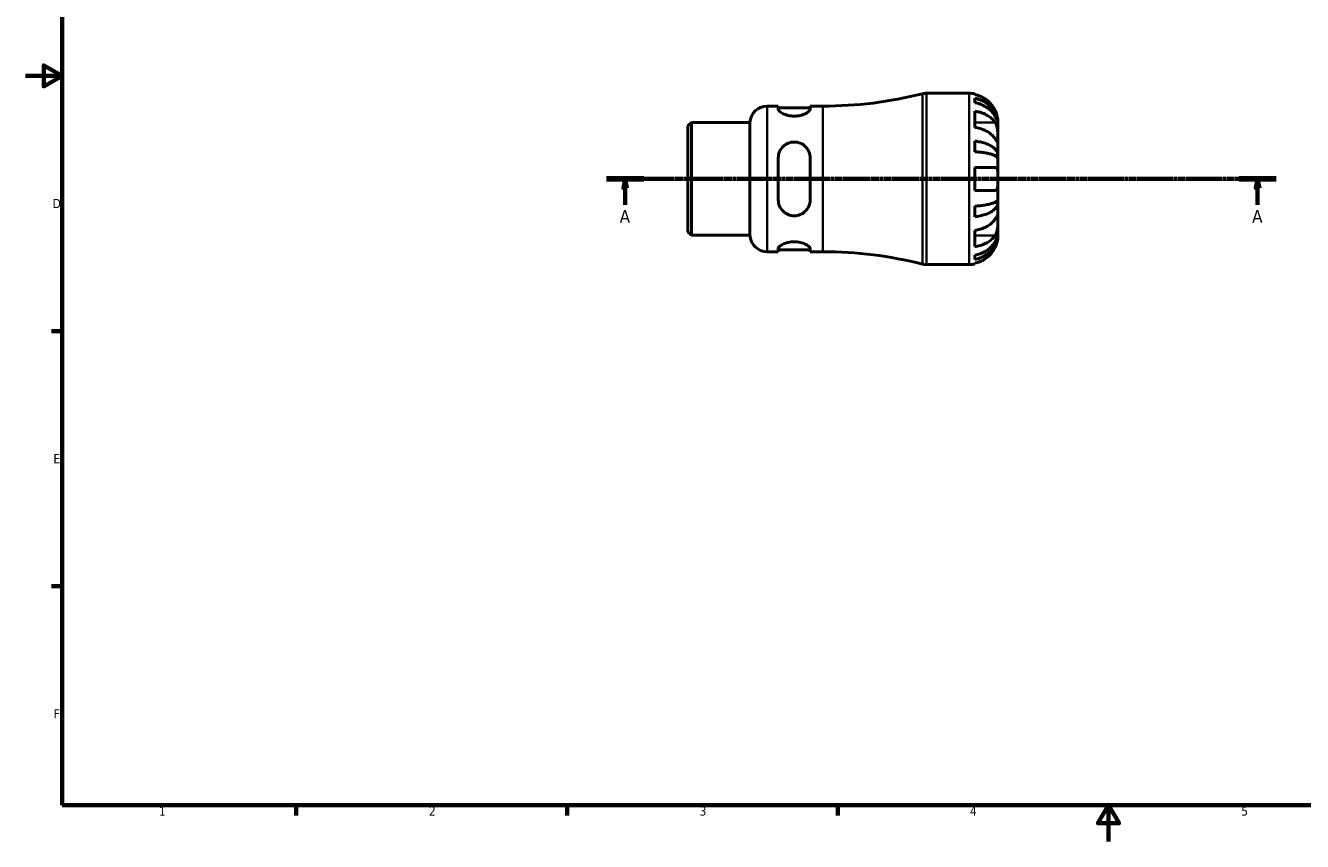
# Model space of a CAD drawing. Header units: millimetres. Extents: x -54 to 667, y 0 to 517.
# Tile 1 of 3: x 0 to 350, y 0 to 224. Entities that reach past the tile are written whole.
import ezdxf

# ---------------------------------------------------------------- set-up
doc = ezdxf.new("R2010")
doc.units = ezdxf.units.MM
doc.linetypes.add('CHAIN', pattern=[0.7087, 0.4724, -0.0591, 0.1181, -0.0591])
for name, color, linetype, lineweight in [('Border (ISO)', 7, 'Continuous', 70), ('Section Line (ISO)', 7, 'CHAIN', 70), ('Visible (ISO)', 7, 'Continuous', 50), ('Visible Narrow (ISO)', 7, 'Continuous', 35)]:
    doc.layers.add(name, color=color, linetype=linetype, lineweight=lineweight)
doc.styles.add('Label Text (ISO)', font='tahoma.ttf')
doc.styles.add('Note Text (ISO)', font='tahoma.ttf')

# ---------------------------------------------------------------- blocks, each defined once
blk = doc.blocks.new('Borders Default Border')
at = {"layer": 'Border (ISO)'}
for p, q in [((10, 140), (7.1, 140)), ((10, 70), (7.1, 70)), ((74.25, 10), (74.25, 7.1)), ((148.5, 10), (148.5, 7.1)), ((222.75, 10), (222.75, 7.1))]:
    blk.add_line(p, q, dxfattribs=at)
at = {"layer": 'Border (ISO)', "flags": 128}
for points in [[(10, 10), (10, 410), (584, 410), (584, 10), (10, 10)], [(0, 210), (10, 210), (5, 212.89), (5, 207.11), (10, 210)], [(297, 0), (297, 10), (294.11, 5), (299.89, 5), (297, 10)]]:
    blk.add_lwpolyline(points, dxfattribs=at)
at = {"layer": 'Border (ISO)', "color": 232, "true_color": 0xca0064, "char_height": 2.5, "attachment_point": 7, "style": 'Note Text (ISO)'}
for s, insert in [('D', (7.43, 173.75)), ('E', (7.64, 103.75)), ('F', (7.7, 33.75)), ('1', (36.56, 7.1)), ('2', (110.62, 7.1)), ('3', (184.85, 7.05)), ('4', (259, 7.1)), ('5', (333.39, 7.05))]:
    blk.add_mtext(s, dxfattribs=dict(at, insert=insert))
blk = doc.blocks.new('2dTransSection0')
at = {"layer": 'Section Line (ISO)', "linetype": 'CHAIN'}
blk.add_line((159.37, 181.74), (342.99, 181.74), dxfattribs=at)
at = {"layer": 'Section Line (ISO)', "linetype": 'Continuous', "lineweight": 140}
for p, q in [((159.37, 181.74), (169.53, 181.74)), ((332.82, 181.74), (342.99, 181.74))]:
    blk.add_line(p, q, dxfattribs=at)
at = {"layer": 'Section Line (ISO)', "linetype": 'Continuous'}
for p, q in [((164.45, 181.74), (163.95, 179.24)), ((163.95, 179.24), (164.95, 179.24)), ((164.45, 179.24), (164.45, 181.74)), ((164.95, 179.24), (164.45, 181.74)), ((164.45, 174.61), (164.45, 179.24)), ((337.9, 181.74), (337.4, 179.24)), ((337.4, 179.24), (338.4, 179.24)), ((337.9, 179.24), (337.9, 181.74)), ((338.4, 179.24), (337.9, 181.74)), ((337.9, 174.61), (337.9, 179.24))]:
    blk.add_line(p, q, dxfattribs=at)
at = {"layer": 'Section Line (ISO)', "linetype": 'Continuous', "flags": 128}
for points in [[(164.95, 179.24), (164.45, 181.74), (163.95, 179.24), (164.95, 179.24)], [(338.4, 179.24), (337.9, 181.74), (337.4, 179.24), (338.4, 179.24)]]:
    blk.add_lwpolyline(points, dxfattribs=at)
at = {"layer": 'Section Line (ISO)'}
for points in [[(164.95, 179.24), (164.45, 181.74), (163.95, 179.24), (164.95, 179.24)], [(338.4, 179.24), (337.9, 181.74), (337.4, 179.24), (338.4, 179.24)]]:
    blk.add_solid(points, dxfattribs=at)
at = {"layer": 'Section Line (ISO)', "char_height": 3.5, "attachment_point": 7, "style": 'Label Text (ISO)'}
for insert in [(162.96, 169.74), (336.41, 169.74)]:
    blk.add_mtext('A', dxfattribs=dict(at, insert=insert))

msp = doc.modelspace()

# ---------------------------------------------------------------- linework, layer by layer
at = {"layer": 'Visible (ISO)'}
for p, q in [((247.104, 205.244), (258.8, 205.244)), ((260.375, 205.084), (260.375, 204.871)), ((260.375, 203.862), (260.375, 202.654)), ((203.372, 201.719), (206.434, 201.719)), ((206.434, 201.719), (206.434, 200.873)), ((206.434, 201.219), (215.184, 201.219)), ((215.184, 201.719), (218.675, 201.719)), ((215.184, 200.873), (215.184, 201.719)), ((260.375, 200.324), (260.375, 195.87)), ((181.675, 196.281), (182.603, 197.209)), ((181.675, 167.206), (181.675, 196.281)), ((182.603, 197.209), (198.675, 197.209)), ((182.603, 197.209), (182.603, 166.278)), ((198.675, 166.278), (198.675, 197.209)), ((266.675, 196.363), (266.663, 196.363)), ((266.675, 196.363), (266.675, 197.369)), ((266.675, 195.98), (266.675, 196.363)), ((266.675, 192.792), (266.675, 195.98)), ((266.675, 188.182), (266.675, 192.792)), ((260.375, 192.113), (260.375, 189.197)), ((206.434, 187.494), (206.434, 175.994)), ((215.184, 175.994), (215.184, 187.494)), ((266.675, 188.182), (265.767, 188.182)), ((266.675, 187.258), (266.675, 188.182)), ((266.675, 181.744), (266.675, 187.258)), ((260.375, 184.894), (260.375, 178.594)), ((266.675, 176.229), (266.675, 181.744)), ((266.675, 175.305), (265.767, 175.305)), ((266.675, 175.305), (266.675, 176.229)), ((266.675, 170.695), (266.675, 175.305)), ((260.375, 174.29), (260.375, 171.374)), ((266.675, 167.507), (266.675, 170.695)), ((181.675, 167.206), (182.603, 166.278)), ((182.603, 166.278), (198.675, 166.278)), ((260.375, 167.617), (260.375, 163.163)), ((266.675, 167.124), (266.663, 167.124)), ((266.675, 167.124), (266.675, 167.507)), ((266.675, 166.119), (266.675, 167.124)), ((203.372, 161.769), (206.434, 161.769)), ((206.434, 162.614), (206.434, 161.769)), ((206.434, 162.269), (215.184, 162.269)), ((215.184, 161.769), (215.184, 162.614)), ((215.184, 161.769), (218.675, 161.769)), ((247.104, 158.244), (258.8, 158.244)), ((260.375, 160.833), (260.375, 159.625)), ((260.375, 158.616), (260.375, 158.403))]:
    msp.add_line(p, q, dxfattribs=at)
for centre, radius, start, end in [((218.675, 313.419), 111.701, 270, 284.13648), ((247.104, 200.544), 4.7, 90, 104.13648), ((258.8, 197.369), 7.875, 78.46304, 90), ((203.372, 197.019), 4.7, 90, 177.67706), ((203.372, 166.469), 4.7, 182.32294, 270), ((218.675, 50.068), 111.701, 75.86352, 90), ((247.104, 162.944), 4.7, 255.86352, 270), ((258.8, 166.119), 7.875, 270, 281.53696)]:
    msp.add_arc(centre, radius, start, end, dxfattribs=at)
for points, knots in [([(265.898, 200.519), (265.74, 200.852), (265.551, 201.188), (265.043, 201.955), (264.7, 202.369), (264.011, 203.062), (263.603, 203.404), (262.722, 203.996), (262.251, 204.245), (261.368, 204.612), (260.877, 204.767), (260.375, 204.871)], [3.89239507, 3.89239507, 3.89239507, 3.89239507, 3.99831093, 3.99831093, 4.14541915, 4.14541915, 4.2913159, 4.2913159, 4.43721264, 4.43721264, 4.57824766, 4.57824766, 4.57824766, 4.57824766]), ([(260.375, 203.862), (260.881, 203.762), (261.374, 203.612), (262.26, 203.256), (262.731, 203.016), (263.612, 202.445), (264.021, 202.114), (264.709, 201.448), (265.051, 201.05), (265.64, 200.194), (265.888, 199.736), (266.261, 198.862), (266.42, 198.367), (266.627, 197.354), (266.675, 196.837), (266.675, 196.363)], [0.1494024, 0.1494024, 0.1494024, 0.1494024, 0.2912498, 0.2912498, 0.4370651, 0.4370651, 0.5828803, 0.5828803, 0.7290354, 0.7290354, 0.8751905, 0.8751905, 1.0219149, 1.0219149, 1.1686392, 1.1686392, 1.1686392, 1.1686392]), ([(215.184, 200.873), (215.184, 200.702), (215.067, 200.492), (214.603, 200.053), (214.257, 199.825), (213.479, 199.45), (213.002, 199.274), (211.944, 199.029), (211.362, 198.962), (210.809, 198.962), (210.256, 198.962), (209.674, 199.029), (208.616, 199.274), (208.14, 199.45), (207.361, 199.825), (207.015, 200.053), (206.551, 200.492), (206.434, 200.702), (206.434, 200.873)], [-0.6881906, -0.6881906, -0.6881906, -0.6881906, -0.510001, -0.510001, -0.3318115, -0.3318115, -0.1659057, -0.1659057, 0, 0, 0, 0.1659057, 0.1659057, 0.3318115, 0.3318115, 0.510001, 0.510001, 0.6881906, 0.6881906, 0.6881906, 0.6881906]), ([(266.675, 195.98), (266.675, 196.402), (266.627, 196.862), (266.42, 197.764), (266.261, 198.205), (265.888, 198.982), (265.64, 199.39), (265.051, 200.152), (264.709, 200.505), (264.021, 201.099), (263.612, 201.393), (262.731, 201.901), (262.26, 202.115), (261.374, 202.431), (260.881, 202.565), (260.375, 202.654)], [3.5133937, 3.5133937, 3.5133937, 3.5133937, 3.6601181, 3.6601181, 3.8068425, 3.8068425, 3.9529976, 3.9529976, 4.0991526, 4.0991526, 4.2449679, 4.2449679, 4.3907831, 4.3907831, 4.5326305, 4.5326305, 4.5326305, 4.5326305]), ([(260.375, 200.324), (260.877, 200.251), (261.368, 200.142), (262.251, 199.882), (262.722, 199.706), (263.603, 199.288), (264.011, 199.045), (264.7, 198.555), (265.043, 198.263), (265.551, 197.721), (265.74, 197.482), (265.898, 197.247)], [0.14941001, 0.14941001, 0.14941001, 0.14941001, 0.29044502, 0.29044502, 0.43634177, 0.43634177, 0.58223851, 0.58223851, 0.72934673, 0.72934673, 0.83526259, 0.83526259, 0.83526259, 0.83526259]), ([(266.675, 197.369), (266.675, 197.369), (266.676, 197.398), (266.674, 197.522), (266.671, 197.622), (266.649, 197.948), (266.622, 198.208), (266.524, 198.727), (266.471, 198.955), (266.357, 199.351), (266.306, 199.51), (266.196, 199.82), (266.138, 199.971), (266.019, 200.254), (265.96, 200.387), (265.898, 200.519)], [0, 0, 0, 0, 0.07514839, 0.07514839, 0.15775683, 0.15775683, 0.27887104, 0.27887104, 0.36056434, 0.36056434, 0.41315921, 0.41315921, 0.46174689, 0.46174689, 0.50485698, 0.50485698, 0.50485698, 0.50485698]), ([(265.898, 197.247), (265.956, 197.161), (266.011, 197.069), (266.147, 196.813), (266.223, 196.642), (266.358, 196.269), (266.416, 196.068), (266.53, 195.569), (266.577, 195.268), (266.648, 194.572), (266.664, 194.184), (266.677, 193.436), (266.675, 193.086), (266.675, 192.792)], [-0.50766593, -0.50766593, -0.50766593, -0.50766593, -0.46718991, -0.46718991, -0.40200215, -0.40200215, -0.33506637, -0.33506637, -0.24300458, -0.24300458, -0.12488859, -0.12488859, 0, 0, 0, 0]), ([(265.898, 192.792), (265.74, 193.028), (265.551, 193.266), (265.043, 193.808), (264.7, 194.101), (264.011, 194.59), (263.603, 194.833), (262.722, 195.251), (262.251, 195.427), (261.368, 195.687), (260.877, 195.797), (260.375, 195.87)], [3.89239507, 3.89239507, 3.89239507, 3.89239507, 3.99831093, 3.99831093, 4.14541915, 4.14541915, 4.2913159, 4.2913159, 4.43721264, 4.43721264, 4.57824766, 4.57824766, 4.57824766, 4.57824766]), ([(266.675, 192.792), (266.675, 192.636), (266.676, 192.497), (266.674, 192.249), (266.673, 192.144), (266.66, 191.945), (266.645, 191.881), (266.581, 191.861), (266.533, 191.9), (266.416, 192.041), (266.358, 192.12), (266.223, 192.311), (266.147, 192.422), (266.011, 192.624), (265.956, 192.706), (265.898, 192.792)], [0, 0, 0, 0, 0.06608139, 0.06608139, 0.13667451, 0.13667451, 0.23873403, 0.23873403, 0.33457773, 0.33457773, 0.40157847, 0.40157847, 0.46685307, 0.46685307, 0.50745344, 0.50745344, 0.50745344, 0.50745344]), ([(206.434, 187.494), (206.434, 188.062), (206.551, 188.66), (207.015, 189.751), (207.361, 190.245), (208.14, 190.999), (208.616, 191.322), (209.674, 191.757), (210.256, 191.869), (211.362, 191.869), (211.944, 191.757), (213.002, 191.322), (213.479, 190.999), (214.257, 190.245), (214.603, 189.751), (215.067, 188.66), (215.184, 188.062), (215.184, 187.494)], [0.6665686, 0.6665686, 0.6665686, 0.6665686, 0.8447582, 0.8447582, 1.0229478, 1.0229478, 1.1888535, 1.1888535, 1.3547592, 1.3547592, 1.520665, 1.520665, 1.6865707, 1.6865707, 1.8647603, 1.8647603, 2.0429499, 2.0429499, 2.0429499, 2.0429499]), ([(260.375, 192.113), (260.881, 192.061), (261.374, 191.982), (262.26, 191.795), (262.731, 191.67), (263.612, 191.37), (264.021, 191.197), (264.709, 190.847), (265.051, 190.639), (265.64, 190.19), (265.888, 189.95), (266.261, 189.492), (266.42, 189.232), (266.627, 188.701), (266.675, 188.43), (266.675, 188.182)], [0.1494024, 0.1494024, 0.1494024, 0.1494024, 0.2912498, 0.2912498, 0.4370651, 0.4370651, 0.5828803, 0.5828803, 0.7290354, 0.7290354, 0.8751905, 0.8751905, 1.0219149, 1.0219149, 1.1686392, 1.1686392, 1.1686392, 1.1686392]), ([(266.675, 187.258), (266.675, 187.38), (266.627, 187.514), (266.42, 187.776), (266.261, 187.904), (265.888, 188.13), (265.64, 188.249), (265.051, 188.47), (264.709, 188.573), (264.021, 188.745), (263.612, 188.831), (262.731, 188.979), (262.26, 189.041), (261.374, 189.133), (260.881, 189.171), (260.375, 189.197)], [3.5133937, 3.5133937, 3.5133937, 3.5133937, 3.6601181, 3.6601181, 3.8068425, 3.8068425, 3.9529976, 3.9529976, 4.0991526, 4.0991526, 4.2449679, 4.2449679, 4.3907831, 4.3907831, 4.5326305, 4.5326305, 4.5326305, 4.5326305]), ([(260.375, 184.894), (260.877, 184.894), (261.368, 184.894), (262.251, 184.894), (262.722, 184.894), (263.603, 184.894), (264.011, 184.894), (264.7, 184.894), (265.043, 184.894), (265.551, 184.894), (265.74, 184.894), (265.898, 184.894)], [0.14941001, 0.14941001, 0.14941001, 0.14941001, 0.29044502, 0.29044502, 0.43634177, 0.43634177, 0.58223851, 0.58223851, 0.72934673, 0.72934673, 0.83526259, 0.83526259, 0.83526259, 0.83526259]), ([(265.898, 184.894), (265.96, 184.894), (266.019, 184.885), (266.155, 184.844), (266.227, 184.802), (266.359, 184.675), (266.416, 184.591), (266.53, 184.337), (266.577, 184.15), (266.649, 183.648), (266.664, 183.318), (266.677, 182.572), (266.675, 182.16), (266.675, 181.744)], [-0.50816407, -0.50816407, -0.50816407, -0.50816407, -0.46460526, -0.46460526, -0.40154747, -0.40154747, -0.3356183, -0.3356183, -0.24286964, -0.24286964, -0.12490659, -0.12490659, 0, 0, 0, 0]), ([(266.675, 181.744), (266.675, 181.524), (266.676, 181.305), (266.674, 180.862), (266.673, 180.638), (266.659, 180.053), (266.639, 179.719), (266.554, 179.242), (266.504, 179.076), (266.386, 178.85), (266.327, 178.774), (266.191, 178.661), (266.113, 178.625), (265.986, 178.598), (265.943, 178.594), (265.898, 178.594)], [-2.17667965, -2.17667965, -2.17667965, -2.17667965, -2.11086653, -2.11086653, -2.04055216, -2.04055216, -1.91738302, -1.91738302, -1.82942275, -1.82942275, -1.76558177, -1.76558177, -1.70117883, -1.70117883, -1.66961913, -1.66961913, -1.66961913, -1.66961913]), ([(215.184, 175.994), (215.184, 175.425), (215.067, 174.827), (214.603, 173.736), (214.257, 173.243), (213.479, 172.488), (213.002, 172.165), (211.944, 171.73), (211.362, 171.619), (210.809, 171.619), (210.256, 171.619), (209.674, 171.73), (208.616, 172.165), (208.14, 172.488), (207.361, 173.243), (207.015, 173.736), (206.551, 174.827), (206.434, 175.425), (206.434, 175.994)], [-0.6881906, -0.6881906, -0.6881906, -0.6881906, -0.510001, -0.510001, -0.3318115, -0.3318115, -0.1659057, -0.1659057, 0, 0, 0, 0.1659057, 0.1659057, 0.3318115, 0.3318115, 0.510001, 0.510001, 0.6881906, 0.6881906, 0.6881906, 0.6881906]), ([(265.898, 178.594), (265.74, 178.594), (265.551, 178.594), (265.043, 178.594), (264.7, 178.594), (264.011, 178.594), (263.603, 178.594), (262.722, 178.594), (262.251, 178.594), (261.368, 178.594), (260.877, 178.594), (260.375, 178.594)], [3.89239507, 3.89239507, 3.89239507, 3.89239507, 3.99831093, 3.99831093, 4.14541915, 4.14541915, 4.2913159, 4.2913159, 4.43721264, 4.43721264, 4.57824766, 4.57824766, 4.57824766, 4.57824766]), ([(260.375, 174.29), (260.881, 174.316), (261.374, 174.355), (262.26, 174.446), (262.731, 174.509), (263.612, 174.656), (264.021, 174.742), (264.709, 174.914), (265.051, 175.017), (265.64, 175.238), (265.888, 175.357), (266.261, 175.583), (266.42, 175.711), (266.627, 175.973), (266.675, 176.107), (266.675, 176.229)], [0.1494024, 0.1494024, 0.1494024, 0.1494024, 0.2912498, 0.2912498, 0.4370651, 0.4370651, 0.5828803, 0.5828803, 0.7290354, 0.7290354, 0.8751905, 0.8751905, 1.0219149, 1.0219149, 1.1686392, 1.1686392, 1.1686392, 1.1686392]), ([(266.675, 175.305), (266.675, 175.057), (266.627, 174.786), (266.42, 174.255), (266.261, 173.995), (265.888, 173.537), (265.64, 173.297), (265.051, 172.848), (264.709, 172.64), (264.021, 172.29), (263.612, 172.117), (262.731, 171.817), (262.26, 171.692), (261.374, 171.505), (260.881, 171.426), (260.375, 171.374)], [3.5133937, 3.5133937, 3.5133937, 3.5133937, 3.6601181, 3.6601181, 3.8068425, 3.8068425, 3.9529976, 3.9529976, 4.0991526, 4.0991526, 4.2449679, 4.2449679, 4.3907831, 4.3907831, 4.5326305, 4.5326305, 4.5326305, 4.5326305]), ([(265.898, 170.695), (265.956, 170.781), (266.011, 170.863), (266.147, 171.065), (266.223, 171.176), (266.358, 171.367), (266.416, 171.446), (266.53, 171.584), (266.577, 171.623), (266.648, 171.61), (266.664, 171.53), (266.677, 171.222), (266.675, 170.989), (266.675, 170.695)], [-0.50766593, -0.50766593, -0.50766593, -0.50766593, -0.46718991, -0.46718991, -0.40200215, -0.40200215, -0.33506637, -0.33506637, -0.24300458, -0.24300458, -0.12488859, -0.12488859, 0, 0, 0, 0]), ([(260.375, 167.617), (260.877, 167.691), (261.368, 167.8), (262.251, 168.06), (262.722, 168.236), (263.603, 168.654), (264.011, 168.897), (264.7, 169.386), (265.043, 169.679), (265.551, 170.221), (265.74, 170.459), (265.898, 170.695)], [0.14941001, 0.14941001, 0.14941001, 0.14941001, 0.29044502, 0.29044502, 0.43634177, 0.43634177, 0.58223851, 0.58223851, 0.72934673, 0.72934673, 0.83526259, 0.83526259, 0.83526259, 0.83526259]), ([(266.675, 170.695), (266.675, 170.539), (266.676, 170.368), (266.674, 169.986), (266.673, 169.775), (266.66, 169.235), (266.645, 168.9), (266.581, 168.244), (266.533, 167.93), (266.416, 167.42), (266.358, 167.219), (266.223, 166.846), (266.147, 166.674), (266.011, 166.419), (265.956, 166.326), (265.898, 166.24)], [0, 0, 0, 0, 0.06608139, 0.06608139, 0.13667451, 0.13667451, 0.23873403, 0.23873403, 0.33457773, 0.33457773, 0.40157847, 0.40157847, 0.46685307, 0.46685307, 0.50745344, 0.50745344, 0.50745344, 0.50745344]), ([(260.375, 160.833), (260.881, 160.922), (261.374, 161.056), (262.26, 161.372), (262.731, 161.586), (263.612, 162.094), (264.021, 162.388), (264.709, 162.982), (265.051, 163.335), (265.64, 164.097), (265.888, 164.505), (266.261, 165.282), (266.42, 165.723), (266.627, 166.625), (266.675, 167.085), (266.675, 167.507)], [0.1494024, 0.1494024, 0.1494024, 0.1494024, 0.2912498, 0.2912498, 0.4370651, 0.4370651, 0.5828803, 0.5828803, 0.7290354, 0.7290354, 0.8751905, 0.8751905, 1.0219149, 1.0219149, 1.1686392, 1.1686392, 1.1686392, 1.1686392]), ([(266.675, 167.124), (266.675, 166.65), (266.627, 166.133), (266.42, 165.12), (266.261, 164.625), (265.888, 163.751), (265.64, 163.293), (265.051, 162.437), (264.709, 162.039), (264.021, 161.373), (263.612, 161.042), (262.731, 160.471), (262.26, 160.231), (261.374, 159.875), (260.881, 159.725), (260.375, 159.625)], [3.5133937, 3.5133937, 3.5133937, 3.5133937, 3.6601181, 3.6601181, 3.8068425, 3.8068425, 3.9529976, 3.9529976, 4.0991526, 4.0991526, 4.2449679, 4.2449679, 4.3907831, 4.3907831, 4.5326305, 4.5326305, 4.5326305, 4.5326305]), ([(265.898, 166.24), (265.74, 166.005), (265.551, 165.766), (265.043, 165.225), (264.7, 164.932), (264.011, 164.442), (263.603, 164.2), (262.722, 163.781), (262.251, 163.605), (261.368, 163.346), (260.877, 163.236), (260.375, 163.163)], [3.89239507, 3.89239507, 3.89239507, 3.89239507, 3.99831093, 3.99831093, 4.14541915, 4.14541915, 4.2913159, 4.2913159, 4.43721264, 4.43721264, 4.57824766, 4.57824766, 4.57824766, 4.57824766]), ([(265.898, 162.969), (265.96, 163.099), (266.019, 163.232), (266.155, 163.557), (266.227, 163.75), (266.359, 164.139), (266.416, 164.333), (266.53, 164.782), (266.577, 165.024), (266.649, 165.508), (266.664, 165.725), (266.677, 166.036), (266.675, 166.119), (266.675, 166.119)], [-0.50816407, -0.50816407, -0.50816407, -0.50816407, -0.46460526, -0.46460526, -0.40154747, -0.40154747, -0.3356183, -0.3356183, -0.24286964, -0.24286964, -0.12490659, -0.12490659, 0, 0, 0, 0]), ([(206.434, 162.614), (206.434, 162.785), (206.551, 162.995), (207.015, 163.434), (207.361, 163.662), (208.14, 164.037), (208.616, 164.213), (209.674, 164.458), (210.256, 164.525), (211.362, 164.525), (211.944, 164.458), (213.002, 164.213), (213.479, 164.037), (214.257, 163.662), (214.603, 163.434), (215.067, 162.995), (215.184, 162.785), (215.184, 162.614)], [0.6665686, 0.6665686, 0.6665686, 0.6665686, 0.8447582, 0.8447582, 1.0229478, 1.0229478, 1.1888535, 1.1888535, 1.3547592, 1.3547592, 1.520665, 1.520665, 1.6865707, 1.6865707, 1.8647603, 1.8647603, 2.0429499, 2.0429499, 2.0429499, 2.0429499]), ([(260.375, 158.616), (260.877, 158.72), (261.368, 158.875), (262.251, 159.242), (262.722, 159.491), (263.603, 160.083), (264.011, 160.425), (264.7, 161.118), (265.043, 161.532), (265.551, 162.299), (265.74, 162.635), (265.898, 162.969)], [0.14941001, 0.14941001, 0.14941001, 0.14941001, 0.29044502, 0.29044502, 0.43634177, 0.43634177, 0.58223851, 0.58223851, 0.72934673, 0.72934673, 0.83526259, 0.83526259, 0.83526259, 0.83526259])]:
    msp.add_open_spline(points, degree=3, knots=knots, dxfattribs=at)
at = {"layer": 'Visible Narrow (ISO)'}
for p, q in [((245.956, 158.673), (245.956, 204.814)), ((247.104, 204.954), (247.104, 158.533)), ((258.8, 158.533), (258.8, 204.954)), ((203.372, 201.473), (203.372, 162.014)), ((218.675, 162.014), (218.675, 201.473)), ((265.622, 197.247), (260.652, 197.247)), ((265.622, 166.24), (260.652, 166.24))]:
    msp.add_line(p, q, dxfattribs=at)

# ---------------------------------------------------------------- block references
msp.add_blockref('Borders Default Border', (0, 0))
at = {"layer": 'Section Line (ISO)'}
msp.add_blockref('2dTransSection0', (0, 0), dxfattribs=at)

doc.saveas('drawing.dxf')
